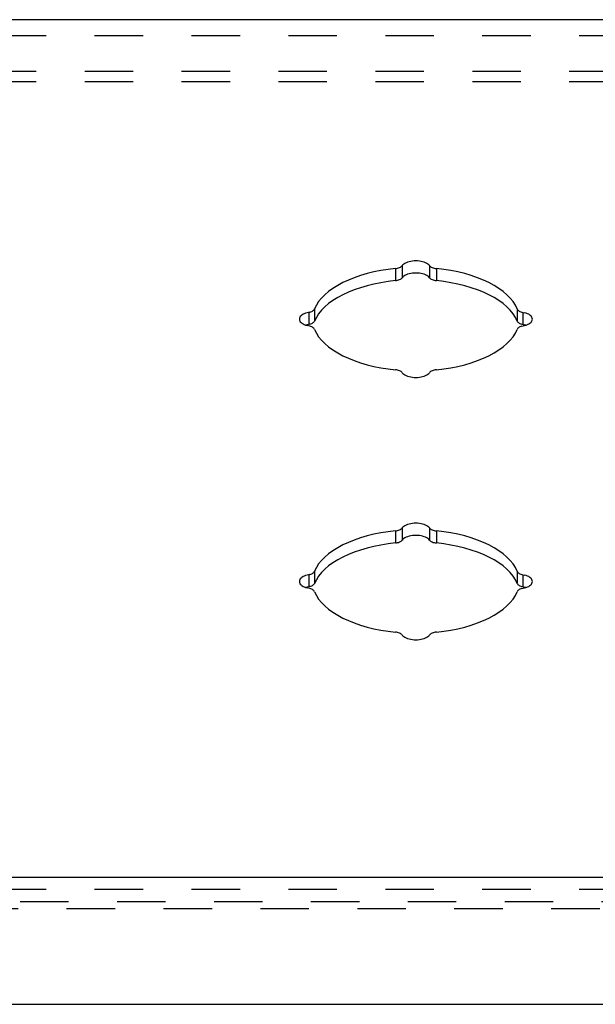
# Model space of a CAD drawing. Header units: inches. Extents: x 0 to 37.8, y 0 to 24.4.
# Tile 8 of 10: x 28.4 to 30.8, y 16.3 to 20.5. Entities that reach past the tile are written whole.
import ezdxf

# ---------------------------------------------------------------- set-up
doc = ezdxf.new("R2010")
doc.units = ezdxf.units.IN
doc.header["$LTSCALE"] = 2.077778
doc.header["$MEASUREMENT"] = 0
doc.linetypes.add('HIDDEN', pattern=[0.2, 0.1, -0.1])
doc.layers.add('DEFAULT_2', color=8, linetype='HIDDEN')
doc.layers.add('DOOR_ASSEMBLY', color=7, linetype='CONTINUOUS')

msp = doc.modelspace()

# ---------------------------------------------------------------- linework, layer by layer
at = {"layer": 'DEFAULT_2', "color": 8, "linetype": 'HIDDEN'}
for p, q in [((34.2681, 20.294), (25.8881, 20.294)), ((34.2681, 20.25), (25.8881, 20.25)), ((25.8881, 16.7348), (34.2681, 16.7348))]:
    msp.add_line(p, q, dxfattribs=at)
at = {"layer": 'DOOR_ASSEMBLY', "color": 3, "linetype": 'Continuous'}
for p, q in [((34.4043, 20.5166), (25.7518, 20.5166)), ((25.7918, 16.8392), (34.3643, 16.8392)), ((25.7618, 16.2942), (34.3943, 16.2942))]:
    msp.add_line(p, q, dxfattribs=at)
at = {"layer": 'DOOR_ASSEMBLY', "color": 8, "linetype": 'HIDDEN'}
for p, q in [((25.7918, 20.4485), (34.3643, 20.4485)), ((25.7918, 16.7873), (34.3643, 16.7873)), ((25.6718, 16.7053), (34.4843, 16.7053))]:
    msp.add_line(p, q, dxfattribs=at)
at = {"layer": 'DOOR_ASSEMBLY', "color": 7, "linetype": 'Continuous'}
for p, q in [((29.9902, 19.4494), (29.9902, 19.3975)), ((30.0196, 19.4619), (30.0196, 19.41)), ((30.1365, 19.4619), (30.1365, 19.41)), ((30.166, 19.4494), (30.166, 19.3975)), ((29.6189, 19.2616), (29.6189, 19.2096)), ((29.6439, 19.2763), (29.6439, 19.2243)), ((30.5123, 19.2763), (30.5123, 19.2243)), ((30.5373, 19.2616), (30.5373, 19.2096)), ((29.612, 19.208), (29.6064, 19.2064)), ((29.6235, 19.2107), (29.612, 19.208)), ((30.5497, 19.2064), (30.5442, 19.208)), ((30.0196, 18.3369), (30.0196, 18.285)), ((30.1365, 18.3369), (30.1365, 18.285)), ((29.9902, 18.3244), (29.9902, 18.2725)), ((30.166, 18.3244), (30.166, 18.2725)), ((29.6189, 18.1366), (29.6189, 18.0846)), ((29.6439, 18.1513), (29.6439, 18.0993)), ((30.5123, 18.1513), (30.5123, 18.0993)), ((30.5373, 18.1366), (30.5373, 18.0846)), ((29.612, 18.083), (29.6064, 18.0814)), ((29.6235, 18.0857), (29.612, 18.083)), ((30.5497, 18.0814), (30.5442, 18.083))]:
    msp.add_line(p, q, dxfattribs=at)
at = {"layer": 'DOOR_ASSEMBLY', "color": 3, "linetype": 'Continuous'}
for points in [[(30.1365, 19.4619), (30.1334, 19.4654), (30.1295, 19.4686), (30.1248, 19.4716), (30.1195, 19.4742), (30.1136, 19.4766), (30.1071, 19.4785), (30.1002, 19.4801), (30.093, 19.4812), (30.0856, 19.4819), (30.0781, 19.4821), (30.0705, 19.4819), (30.0631, 19.4812), (30.0559, 19.4801), (30.049, 19.4785), (30.0426, 19.4766), (30.0366, 19.4742), (30.0313, 19.4716), (30.0266, 19.4686), (30.0228, 19.4654), (30.0196, 19.4619)], [(29.9902, 19.4494), (29.9586, 19.4456), (29.9278, 19.4407), (29.8977, 19.4347), (29.8686, 19.4275), (29.8406, 19.4193), (29.8139, 19.4101), (29.7886, 19.4), (29.7648, 19.389), (29.7428, 19.3771), (29.7225, 19.3644), (29.7041, 19.3511), (29.6877, 19.3371), (29.6735, 19.3225), (29.6613, 19.3075), (29.6515, 19.2921), (29.6439, 19.2763)], [(29.9902, 19.4494), (29.9951, 19.4501), (29.9997, 19.4511), (30.0041, 19.4523), (30.0081, 19.4538), (30.0118, 19.4555), (30.0149, 19.4575), (30.0175, 19.4596), (30.0196, 19.4619)], [(30.1365, 19.4619), (30.1386, 19.4596), (30.1412, 19.4575), (30.1444, 19.4555), (30.148, 19.4538), (30.152, 19.4523), (30.1564, 19.4511), (30.1611, 19.4501), (30.166, 19.4494)], [(30.5123, 19.2763), (30.5046, 19.2921), (30.4948, 19.3075), (30.4827, 19.3225), (30.4684, 19.3371), (30.452, 19.3511), (30.4337, 19.3644), (30.4134, 19.3771), (30.3913, 19.389), (30.3676, 19.4), (30.3423, 19.4101), (30.3155, 19.4193), (30.2876, 19.4275), (30.2584, 19.4347), (30.2284, 19.4407), (30.1976, 19.4456), (30.166, 19.4494)], [(29.6235, 19.2626), (29.612, 19.26), (29.6055, 19.2581), (29.5996, 19.2557), (29.5943, 19.2531), (29.5896, 19.2501), (29.5857, 19.2469), (29.5826, 19.2434), (29.5804, 19.2398), (29.579, 19.2361), (29.5786, 19.2323)], [(29.6235, 19.2626), (29.6277, 19.2639), (29.6317, 19.2655), (29.6352, 19.2673), (29.6382, 19.2693), (29.6407, 19.2715), (29.6425, 19.2738), (29.6439, 19.2763)], [(30.5123, 19.2763), (30.5136, 19.2738), (30.5155, 19.2715), (30.518, 19.2693), (30.521, 19.2673), (30.5245, 19.2655), (30.5284, 19.2639), (30.5326, 19.2626), (30.5442, 19.26)], [(30.5776, 19.2323), (30.5771, 19.2361), (30.5758, 19.2398), (30.5735, 19.2434), (30.5704, 19.2469), (30.5665, 19.2501), (30.5619, 19.2531), (30.5565, 19.2557), (30.5506, 19.2581), (30.5442, 19.26)], [(29.5786, 19.2323), (29.579, 19.2286), (29.5804, 19.2249), (29.5826, 19.2213), (29.5857, 19.2178), (29.5896, 19.2146), (29.5943, 19.2116), (29.5996, 19.209), (29.6055, 19.2066), (29.612, 19.2047)], [(30.5326, 19.2021), (30.5442, 19.2047), (30.5506, 19.2066), (30.5565, 19.209), (30.5619, 19.2116), (30.5665, 19.2146), (30.5704, 19.2178), (30.5735, 19.2213), (30.5758, 19.2249), (30.5771, 19.2286), (30.5776, 19.2323)], [(29.6439, 19.1884), (29.6425, 19.1909), (29.6407, 19.1932), (29.6382, 19.1954), (29.6352, 19.1974), (29.6317, 19.1992), (29.6277, 19.2008), (29.6235, 19.2021), (29.612, 19.2047)], [(29.6439, 19.1884), (29.6515, 19.1726), (29.6613, 19.1572), (29.6735, 19.1422), (29.6877, 19.1276), (29.7041, 19.1136), (29.7225, 19.1003), (29.7428, 19.0876), (29.7648, 19.0757), (29.7886, 19.0647), (29.8139, 19.0545), (29.8406, 19.0454), (29.8686, 19.0372), (29.8977, 19.03), (29.9278, 19.024), (29.9586, 19.0191), (29.9902, 19.0153)], [(30.166, 19.0153), (30.1976, 19.0191), (30.2284, 19.024), (30.2584, 19.03), (30.2876, 19.0372), (30.3155, 19.0454), (30.3423, 19.0545), (30.3676, 19.0647), (30.3913, 19.0757), (30.4134, 19.0876), (30.4337, 19.1003), (30.452, 19.1136), (30.4684, 19.1276), (30.4827, 19.1422), (30.4948, 19.1572), (30.5046, 19.1726), (30.5123, 19.1884)], [(30.5326, 19.2021), (30.5284, 19.2008), (30.5245, 19.1992), (30.521, 19.1974), (30.518, 19.1954), (30.5155, 19.1932), (30.5136, 19.1909), (30.5123, 19.1884)], [(30.0196, 19.0028), (30.0175, 19.0051), (30.0149, 19.0072), (30.0118, 19.0091), (30.0081, 19.0109), (30.0041, 19.0124), (29.9997, 19.0136), (29.9951, 19.0146), (29.9902, 19.0153)], [(30.0196, 19.0028), (30.0228, 18.9993), (30.0266, 18.9961), (30.0313, 18.9931), (30.0366, 18.9905), (30.0426, 18.9881), (30.049, 18.9862), (30.0559, 18.9846), (30.0631, 18.9835), (30.0705, 18.9828), (30.0781, 18.9826), (30.0856, 18.9828), (30.093, 18.9835), (30.1002, 18.9846), (30.1071, 18.9862), (30.1136, 18.9881), (30.1195, 18.9905), (30.1248, 18.9931), (30.1295, 18.9961), (30.1334, 18.9993), (30.1365, 19.0028)], [(30.166, 19.0153), (30.1611, 19.0146), (30.1564, 19.0136), (30.152, 19.0124), (30.148, 19.0109), (30.1444, 19.0091), (30.1412, 19.0072), (30.1386, 19.0051), (30.1365, 19.0028)], [(29.9902, 18.3244), (29.9951, 18.3251), (29.9997, 18.3261), (30.0041, 18.3273), (30.0081, 18.3288), (30.0118, 18.3305), (30.0149, 18.3325), (30.0175, 18.3346), (30.0196, 18.3369)], [(30.1365, 18.3369), (30.1334, 18.3404), (30.1295, 18.3436), (30.1248, 18.3466), (30.1195, 18.3492), (30.1136, 18.3516), (30.1071, 18.3535), (30.1002, 18.3551), (30.093, 18.3562), (30.0856, 18.3569), (30.0781, 18.3571), (30.0705, 18.3569), (30.0631, 18.3562), (30.0559, 18.3551), (30.049, 18.3535), (30.0426, 18.3516), (30.0366, 18.3492), (30.0313, 18.3466), (30.0266, 18.3436), (30.0228, 18.3404), (30.0196, 18.3369)], [(30.1365, 18.3369), (30.1386, 18.3346), (30.1412, 18.3325), (30.1444, 18.3305), (30.148, 18.3288), (30.152, 18.3273), (30.1564, 18.3261), (30.1611, 18.3251), (30.166, 18.3244)], [(29.9902, 18.3244), (29.9586, 18.3206), (29.9278, 18.3157), (29.8977, 18.3097), (29.8686, 18.3025), (29.8406, 18.2943), (29.8139, 18.2851), (29.7886, 18.275), (29.7648, 18.264), (29.7428, 18.2521), (29.7225, 18.2394), (29.7041, 18.2261), (29.6877, 18.2121), (29.6735, 18.1975), (29.6613, 18.1825), (29.6515, 18.1671), (29.6439, 18.1513)], [(30.5123, 18.1513), (30.5046, 18.1671), (30.4948, 18.1825), (30.4827, 18.1975), (30.4684, 18.2121), (30.452, 18.2261), (30.4337, 18.2394), (30.4134, 18.2521), (30.3913, 18.264), (30.3676, 18.275), (30.3423, 18.2851), (30.3155, 18.2943), (30.2876, 18.3025), (30.2584, 18.3097), (30.2284, 18.3157), (30.1976, 18.3206), (30.166, 18.3244)], [(29.6235, 18.1376), (29.612, 18.135), (29.6055, 18.1331), (29.5996, 18.1307), (29.5943, 18.1281), (29.5896, 18.1251), (29.5857, 18.1219), (29.5826, 18.1184), (29.5804, 18.1148), (29.579, 18.1111), (29.5786, 18.1073)], [(29.6235, 18.1376), (29.6277, 18.1389), (29.6317, 18.1405), (29.6352, 18.1423), (29.6382, 18.1443), (29.6407, 18.1465), (29.6425, 18.1488), (29.6439, 18.1513)], [(30.5123, 18.1513), (30.5136, 18.1488), (30.5155, 18.1465), (30.518, 18.1443), (30.521, 18.1423), (30.5245, 18.1405), (30.5284, 18.1389), (30.5326, 18.1376), (30.5442, 18.135)], [(30.5776, 18.1073), (30.5771, 18.1111), (30.5758, 18.1148), (30.5735, 18.1184), (30.5704, 18.1219), (30.5665, 18.1251), (30.5619, 18.1281), (30.5565, 18.1307), (30.5506, 18.1331), (30.5442, 18.135)], [(29.5786, 18.1073), (29.579, 18.1036), (29.5804, 18.0999), (29.5826, 18.0963), (29.5857, 18.0928), (29.5896, 18.0896), (29.5943, 18.0866), (29.5996, 18.084), (29.6055, 18.0816), (29.612, 18.0797)], [(29.6439, 18.0634), (29.6425, 18.0659), (29.6407, 18.0682), (29.6382, 18.0704), (29.6352, 18.0724), (29.6317, 18.0742), (29.6277, 18.0758), (29.6235, 18.0771), (29.612, 18.0797)], [(30.5326, 18.0771), (30.5284, 18.0758), (30.5245, 18.0742), (30.521, 18.0724), (30.518, 18.0704), (30.5155, 18.0682), (30.5136, 18.0659), (30.5123, 18.0634)], [(30.5326, 18.0771), (30.5442, 18.0797), (30.5506, 18.0816), (30.5565, 18.084), (30.5619, 18.0866), (30.5665, 18.0896), (30.5704, 18.0928), (30.5735, 18.0963), (30.5758, 18.0999), (30.5771, 18.1036), (30.5776, 18.1073)], [(29.6439, 18.0634), (29.6515, 18.0476), (29.6613, 18.0322), (29.6735, 18.0172), (29.6877, 18.0026), (29.7041, 17.9886), (29.7225, 17.9753), (29.7428, 17.9626), (29.7648, 17.9507), (29.7886, 17.9397), (29.8139, 17.9295), (29.8406, 17.9204), (29.8686, 17.9122), (29.8977, 17.905), (29.9278, 17.899), (29.9586, 17.8941), (29.9902, 17.8903)], [(30.166, 17.8903), (30.1976, 17.8941), (30.2284, 17.899), (30.2584, 17.905), (30.2876, 17.9122), (30.3155, 17.9204), (30.3423, 17.9295), (30.3676, 17.9397), (30.3913, 17.9507), (30.4134, 17.9626), (30.4337, 17.9753), (30.452, 17.9886), (30.4684, 18.0026), (30.4827, 18.0172), (30.4948, 18.0322), (30.5046, 18.0476), (30.5123, 18.0634)], [(30.0196, 17.8778), (30.0175, 17.8801), (30.0149, 17.8822), (30.0118, 17.8841), (30.0081, 17.8859), (30.0041, 17.8874), (29.9997, 17.8886), (29.9951, 17.8896), (29.9902, 17.8903)], [(30.0196, 17.8778), (30.0228, 17.8743), (30.0266, 17.8711), (30.0313, 17.8681), (30.0366, 17.8655), (30.0426, 17.8631), (30.049, 17.8612), (30.0559, 17.8596), (30.0631, 17.8585), (30.0705, 17.8578), (30.0781, 17.8576), (30.0856, 17.8578), (30.093, 17.8585), (30.1002, 17.8596), (30.1071, 17.8612), (30.1136, 17.8631), (30.1195, 17.8655), (30.1248, 17.8681), (30.1295, 17.8711), (30.1334, 17.8743), (30.1365, 17.8778)], [(30.166, 17.8903), (30.1611, 17.8896), (30.1564, 17.8886), (30.152, 17.8874), (30.148, 17.8859), (30.1444, 17.8841), (30.1412, 17.8822), (30.1386, 17.8801), (30.1365, 17.8778)]]:
    msp.add_lwpolyline(points, dxfattribs=at)
at = {"layer": 'DOOR_ASSEMBLY', "color": 7, "linetype": 'Continuous'}
for points in [[(30.1365, 19.41), (30.1334, 19.4134), (30.1295, 19.4167), (30.1248, 19.4196), (30.1195, 19.4223), (30.1136, 19.4246), (30.1071, 19.4266), (30.1002, 19.4281), (30.093, 19.4292), (30.0856, 19.4299), (30.0781, 19.4301), (30.0705, 19.4299), (30.0631, 19.4292), (30.0559, 19.4281), (30.049, 19.4266), (30.0426, 19.4246), (30.0366, 19.4223), (30.0313, 19.4196), (30.0266, 19.4167), (30.0228, 19.4134), (30.0196, 19.41)], [(29.9902, 19.3975), (29.9586, 19.3937), (29.9278, 19.3888), (29.8977, 19.3827), (29.8686, 19.3756), (29.8406, 19.3674), (29.8139, 19.3582), (29.7886, 19.348), (29.7648, 19.337), (29.7428, 19.3251), (29.7225, 19.3125), (29.7041, 19.2991), (29.6877, 19.2851), (29.6735, 19.2706), (29.6613, 19.2555), (29.6515, 19.2401), (29.6439, 19.2243)], [(29.9902, 19.3975), (29.9951, 19.3981), (29.9997, 19.3991), (30.0041, 19.4003), (30.0081, 19.4018), (30.0118, 19.4036), (30.0149, 19.4055), (30.0175, 19.4077), (30.0196, 19.41)], [(30.1365, 19.41), (30.1386, 19.4077), (30.1412, 19.4055), (30.1444, 19.4036), (30.148, 19.4018), (30.152, 19.4003), (30.1564, 19.3991), (30.1611, 19.3981), (30.166, 19.3975)], [(30.5123, 19.2243), (30.5046, 19.2401), (30.4948, 19.2555), (30.4827, 19.2706), (30.4684, 19.2851), (30.452, 19.2991), (30.4337, 19.3125), (30.4134, 19.3251), (30.3913, 19.337), (30.3676, 19.348), (30.3423, 19.3582), (30.3155, 19.3674), (30.2876, 19.3756), (30.2584, 19.3827), (30.2284, 19.3888), (30.1976, 19.3937), (30.166, 19.3975)], [(29.6235, 19.2107), (29.6277, 19.212), (29.6317, 19.2135), (29.6352, 19.2154), (29.6382, 19.2174), (29.6407, 19.2196), (29.6425, 19.2219), (29.6439, 19.2243)], [(30.5123, 19.2243), (30.5136, 19.2219), (30.5155, 19.2196), (30.518, 19.2174), (30.521, 19.2154), (30.5245, 19.2135), (30.5284, 19.212), (30.5326, 19.2107), (30.5442, 19.208)], [(29.9902, 18.2725), (29.9951, 18.2731), (29.9997, 18.2741), (30.0041, 18.2753), (30.0081, 18.2768), (30.0118, 18.2786), (30.0149, 18.2805), (30.0175, 18.2827), (30.0196, 18.285)], [(30.1365, 18.285), (30.1334, 18.2884), (30.1295, 18.2917), (30.1248, 18.2946), (30.1195, 18.2973), (30.1136, 18.2996), (30.1071, 18.3016), (30.1002, 18.3031), (30.093, 18.3042), (30.0856, 18.3049), (30.0781, 18.3051), (30.0705, 18.3049), (30.0631, 18.3042), (30.0559, 18.3031), (30.049, 18.3016), (30.0426, 18.2996), (30.0366, 18.2973), (30.0313, 18.2946), (30.0266, 18.2917), (30.0228, 18.2884), (30.0196, 18.285)], [(30.1365, 18.285), (30.1386, 18.2827), (30.1412, 18.2805), (30.1444, 18.2786), (30.148, 18.2768), (30.152, 18.2753), (30.1564, 18.2741), (30.1611, 18.2731), (30.166, 18.2725)], [(29.9902, 18.2725), (29.9586, 18.2687), (29.9278, 18.2638), (29.8977, 18.2577), (29.8686, 18.2506), (29.8406, 18.2424), (29.8139, 18.2332), (29.7886, 18.223), (29.7648, 18.212), (29.7428, 18.2001), (29.7225, 18.1875), (29.7041, 18.1741), (29.6877, 18.1601), (29.6735, 18.1456), (29.6613, 18.1305), (29.6515, 18.1151), (29.6439, 18.0993)], [(30.5123, 18.0993), (30.5046, 18.1151), (30.4948, 18.1305), (30.4827, 18.1456), (30.4684, 18.1601), (30.452, 18.1741), (30.4337, 18.1875), (30.4134, 18.2001), (30.3913, 18.212), (30.3676, 18.223), (30.3423, 18.2332), (30.3155, 18.2424), (30.2876, 18.2506), (30.2584, 18.2577), (30.2284, 18.2638), (30.1976, 18.2687), (30.166, 18.2725)], [(29.6235, 18.0857), (29.6277, 18.087), (29.6317, 18.0885), (29.6352, 18.0904), (29.6382, 18.0924), (29.6407, 18.0946), (29.6425, 18.0969), (29.6439, 18.0993)], [(30.5123, 18.0993), (30.5136, 18.0969), (30.5155, 18.0946), (30.518, 18.0924), (30.521, 18.0904), (30.5245, 18.0885), (30.5284, 18.087), (30.5326, 18.0857), (30.5442, 18.083)]]:
    msp.add_lwpolyline(points, dxfattribs=at)

doc.saveas('drawing.dxf')
